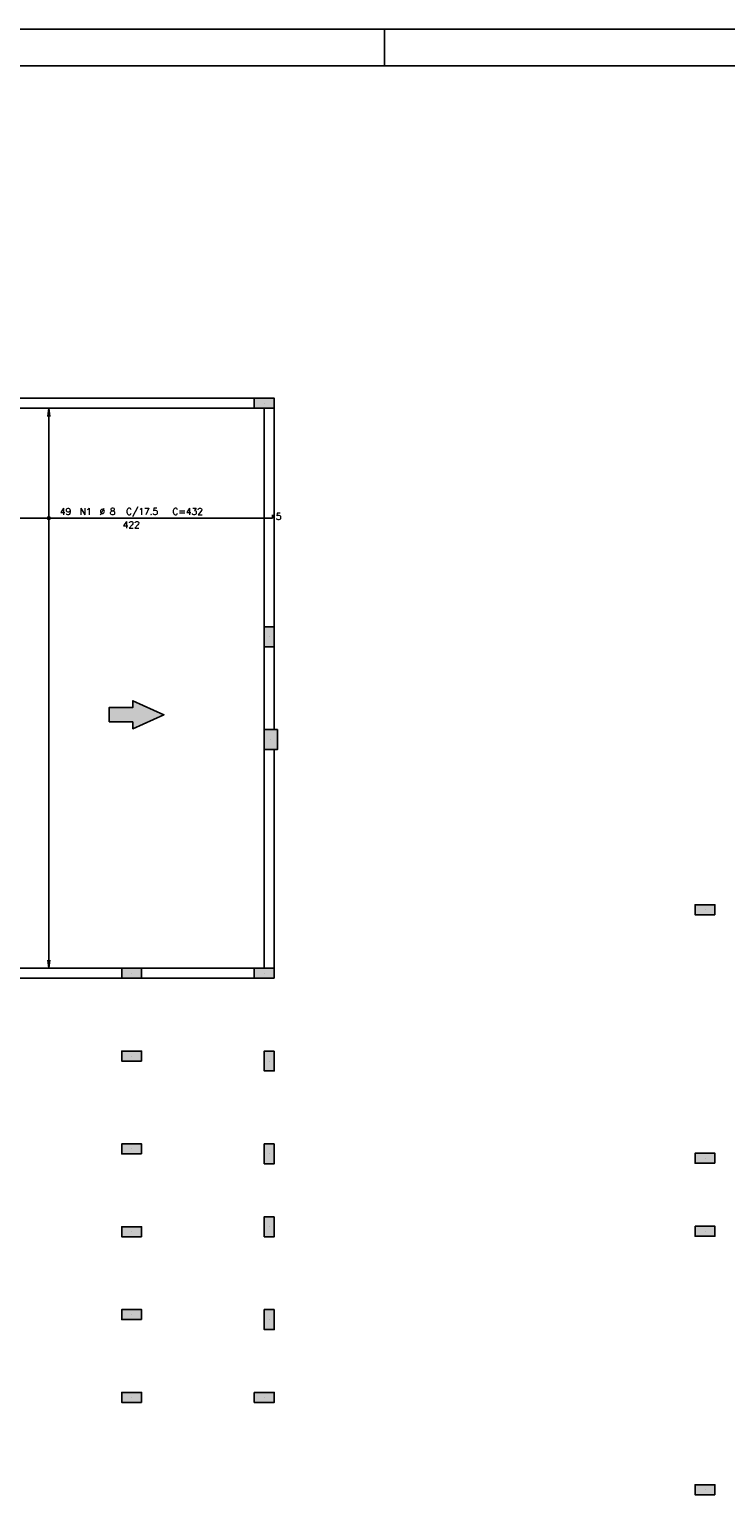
# Model space of a CAD drawing. Extents: x 0 to 119, y 0 to 84.
# Tile 5 of 12: x 35 to 54, y 44 to 84. Entities that reach past the tile are written whole.
import ezdxf

# ---------------------------------------------------------------- set-up
doc = ezdxf.new("R2010")
doc.units = 0
doc.header["$MEASUREMENT"] = 0
for name, color, linetype in [('1', 1, 'CONTINUOUS'), ('2', 2, 'CONTINUOUS'), ('6', 6, 'CONTINUOUS'), ('8', 8, 'CONTINUOUS'), ('9', 9, 'CONTINUOUS')]:
    doc.layers.add(name, color=color, linetype=linetype)
doc.styles.get("Standard").update_dxf_attribs({"font": 'ROMANS.SHX'})

msp = doc.modelspace()

# ---------------------------------------------------------------- linework, layer by layer
at = {"layer": '1', "linetype": 'Continuous'}
for p, q in [((0, 84.099998), (118.900002, 84.099998)), ((44.900002, 83.099998), (44.900002, 84.099998)), ((41.599797, 73.844944), (41.599797, 73.844944)), ((41.736161, 67.435853), (41.736161, 67.435853)), ((41.781615, 64.617671), (41.781615, 64.617671)), ((53.696007, 59.95024), (53.696007, 59.95024)), ((37.963434, 58.20858), (37.963434, 58.20858)), ((41.599797, 58.20858), (41.599797, 58.20858)), ((37.963434, 55.935853), (37.963434, 55.935853)), ((41.736161, 55.799489), (41.736161, 55.799489)), ((37.963434, 53.390398), (37.963434, 53.390398)), ((41.736161, 53.254035), (41.736161, 53.254035)), ((53.696007, 53.132058), (53.696007, 53.132058)), ((37.963434, 51.117671), (37.963434, 51.117671)), ((41.736161, 51.254035), (41.736161, 51.254035)), ((53.696007, 51.132058), (53.696007, 51.132058)), ((37.963434, 48.844944), (37.963434, 48.844944)), ((41.736161, 48.70858), (41.736161, 48.70858)), ((37.963434, 46.572216), (37.963434, 46.572216)), ((41.599797, 46.572216), (41.599797, 46.572216)), ((53.696007, 44.041149), (53.696007, 44.041149))]:
    msp.add_line(p, q, dxfattribs=at)
for points in [[(41.32707, 73.981307), (34.245252, 73.981307)], [(34.654343, 73.70858), (41.32707, 73.70858)], [(41.599797, 73.70858), (41.599797, 67.70858)], [(41.872525, 67.70858), (41.872525, 73.70858)], [(41.599797, 67.163125), (41.599797, 64.890398)], [(41.872525, 64.890398), (41.872525, 67.163125)], [(41.599797, 64.344944), (41.599797, 58.344944)], [(41.872525, 58.344944), (41.872525, 64.344944)], [(37.690706, 58.344944), (34.381615, 58.344944)], [(41.32707, 58.344944), (38.236161, 58.344944)], [(34.381615, 58.072216), (37.690706, 58.072216)], [(38.236161, 58.072216), (41.32707, 58.072216)]]:
    msp.add_lwpolyline(points, dxfattribs=at)
at = {"layer": '2', "linetype": 'Continuous'}
for p, q in [((35.688886, 73.70858), (35.659221, 73.483252)), ((35.688886, 58.344944), (35.688886, 73.70858)), ((35.688886, 73.70858), (35.718551, 73.483252)), ((35.688886, 73.70858), (35.688886, 73.70858)), ((35.688886, 58.344944), (35.659221, 58.570272)), ((35.688886, 58.344944), (35.718551, 58.570272)), ((35.688886, 58.344944), (35.688886, 58.344944))]:
    msp.add_line(p, q, dxfattribs=at)
for points in [[(41.872525, 73.70858), (41.872525, 73.981307), (41.32707, 73.981307), (41.32707, 73.70858), (41.872525, 73.70858)], [(41.599797, 67.163125), (41.872525, 67.163125), (41.872525, 67.70858), (41.599797, 67.70858), (41.599797, 67.163125)], [(41.599797, 64.344944), (41.963434, 64.344944), (41.963434, 64.890398), (41.599797, 64.890398), (41.599797, 64.344944)], [(53.968735, 59.813876), (53.968735, 60.086604), (53.42328, 60.086604), (53.42328, 59.813876), (53.968735, 59.813876)], [(38.236161, 58.072216), (38.236161, 58.344944), (37.690706, 58.344944), (37.690706, 58.072216), (38.236161, 58.072216)], [(41.872525, 58.072216), (41.872525, 58.344944), (41.32707, 58.344944), (41.32707, 58.072216), (41.872525, 58.072216)], [(38.236161, 55.799489), (38.236161, 56.072216), (37.690706, 56.072216), (37.690706, 55.799489), (38.236161, 55.799489)], [(41.872525, 56.072216), (41.599797, 56.072216), (41.599797, 55.526762), (41.872525, 55.526762), (41.872525, 56.072216)], [(38.236161, 53.254035), (38.236161, 53.526762), (37.690706, 53.526762), (37.690706, 53.254035), (38.236161, 53.254035)], [(41.872525, 53.526762), (41.599797, 53.526762), (41.599797, 52.981307), (41.872525, 52.981307), (41.872525, 53.526762)], [(53.968735, 52.995695), (53.968735, 53.268422), (53.42328, 53.268422), (53.42328, 52.995695), (53.968735, 52.995695)], [(41.872525, 51.526762), (41.599797, 51.526762), (41.599797, 50.981307), (41.872525, 50.981307), (41.872525, 51.526762)], [(38.236161, 50.981307), (38.236161, 51.254035), (37.690706, 51.254035), (37.690706, 50.981307), (38.236161, 50.981307)], [(53.42328, 51.268422), (53.42328, 50.995695), (53.968735, 50.995695), (53.968735, 51.268422), (53.42328, 51.268422)], [(38.236161, 48.70858), (38.236161, 48.981307), (37.690706, 48.981307), (37.690706, 48.70858), (38.236161, 48.70858)], [(41.872525, 48.981307), (41.599797, 48.981307), (41.599797, 48.435853), (41.872525, 48.435853), (41.872525, 48.981307)], [(38.236161, 46.435853), (38.236161, 46.70858), (37.690706, 46.70858), (37.690706, 46.435853), (38.236161, 46.435853)], [(41.32707, 46.70858), (41.32707, 46.435853), (41.872525, 46.435853), (41.872525, 46.70858), (41.32707, 46.70858)], [(53.968735, 43.904785), (53.968735, 44.177513), (53.42328, 44.177513), (53.42328, 43.904785), (53.968735, 43.904785)]]:
    msp.add_lwpolyline(points, dxfattribs=at)
for radius in [0.037841, 0.018864]:
    msp.add_circle((35.688886, 70.693552), radius, dxfattribs=at)
at = {"layer": '6', "linetype": 'Continuous'}
for p, q in [((41.82707, 70.693552), (41.82707, 70.784461)), ((34.154343, 70.693552), (41.82707, 70.693552))]:
    msp.add_line(p, q, dxfattribs=at)
msp.add_lwpolyline([(37.343495, 65.103782), (37.990706, 65.103782), (37.990706, 64.916684), (38.846395, 65.299489), (37.990706, 65.682294), (37.990706, 65.495197), (37.343495, 65.495197), (37.343495, 65.103782)], dxfattribs=at)
at = {"layer": '8', "linetype": 'Continuous'}
msp.add_line((2.5, 83.099998), (117.900002, 83.099998), dxfattribs=at)
at = {"layer": '9', "linetype": 'Continuous'}
for points in [[(41.872525, 73.70858), (41.872525, 73.981307), (41.32707, 73.981307)], [(41.872525, 73.70858), (41.32707, 73.981307), (41.32707, 73.70858)], [(41.872525, 73.70858), (41.32707, 73.70858), (41.872525, 73.70858)], [(41.599797, 67.163125), (41.872525, 67.163125), (41.872525, 67.70858)], [(41.599797, 67.163125), (41.872525, 67.70858), (41.599797, 67.70858)], [(41.599797, 67.163125), (41.599797, 67.70858), (41.599797, 67.163125)], [(37.990706, 65.495197), (38.846395, 65.299489), (37.990706, 65.682294)], [(37.990706, 65.103782), (37.990706, 65.495197), (37.343495, 65.495197)], [(37.990706, 65.103782), (37.343495, 65.495197), (37.343495, 65.103782)], [(37.990706, 65.103782), (38.846395, 65.299489), (37.990706, 65.495197)], [(37.990706, 65.103782), (37.990706, 64.916684), (38.846395, 65.299489)], [(41.599797, 64.344944), (41.963434, 64.344944), (41.963434, 64.890398)], [(41.599797, 64.344944), (41.963434, 64.890398), (41.599797, 64.890398)], [(41.599797, 64.344944), (41.599797, 64.890398), (41.599797, 64.344944)], [(53.968735, 59.813876), (53.968735, 60.086604), (53.42328, 60.086604)], [(53.968735, 59.813876), (53.42328, 60.086604), (53.42328, 59.813876)], [(53.968735, 59.813876), (53.42328, 59.813876), (53.968735, 59.813876)], [(38.236161, 58.072216), (38.236161, 58.344944), (37.690706, 58.344944)], [(38.236161, 58.072216), (37.690706, 58.344944), (37.690706, 58.072216)], [(41.872525, 58.072216), (41.872525, 58.344944), (41.32707, 58.344944)], [(41.872525, 58.072216), (41.32707, 58.344944), (41.32707, 58.072216)], [(38.236161, 58.072216), (37.690706, 58.072216), (38.236161, 58.072216)], [(41.872525, 58.072216), (41.32707, 58.072216), (41.872525, 58.072216)], [(38.236161, 55.799489), (38.236161, 56.072216), (37.690706, 56.072216)], [(38.236161, 55.799489), (37.690706, 56.072216), (37.690706, 55.799489)], [(41.872525, 56.072216), (41.599797, 56.072216), (41.599797, 55.526762)], [(41.872525, 56.072216), (41.599797, 55.526762), (41.872525, 55.526762)], [(41.872525, 56.072216), (41.872525, 55.526762), (41.872525, 56.072216)], [(38.236161, 55.799489), (37.690706, 55.799489), (38.236161, 55.799489)], [(38.236161, 53.254035), (38.236161, 53.526762), (37.690706, 53.526762)], [(38.236161, 53.254035), (37.690706, 53.526762), (37.690706, 53.254035)], [(41.872525, 53.526762), (41.599797, 53.526762), (41.599797, 52.981307)], [(41.872525, 53.526762), (41.599797, 52.981307), (41.872525, 52.981307)], [(41.872525, 53.526762), (41.872525, 52.981307), (41.872525, 53.526762)], [(38.236161, 53.254035), (37.690706, 53.254035), (38.236161, 53.254035)], [(53.968735, 52.995695), (53.968735, 53.268422), (53.42328, 53.268422)], [(53.968735, 52.995695), (53.42328, 53.268422), (53.42328, 52.995695)], [(53.968735, 52.995695), (53.42328, 52.995695), (53.968735, 52.995695)], [(41.872525, 51.526762), (41.599797, 51.526762), (41.599797, 50.981307)], [(41.872525, 51.526762), (41.599797, 50.981307), (41.872525, 50.981307)], [(41.872525, 51.526762), (41.872525, 50.981307), (41.872525, 51.526762)], [(38.236161, 50.981307), (38.236161, 51.254035), (37.690706, 51.254035)], [(38.236161, 50.981307), (37.690706, 51.254035), (37.690706, 50.981307)], [(53.42328, 51.268422), (53.42328, 50.995695), (53.968735, 50.995695)], [(53.42328, 51.268422), (53.968735, 50.995695), (53.968735, 51.268422)], [(53.42328, 51.268422), (53.968735, 51.268422), (53.42328, 51.268422)], [(38.236161, 50.981307), (37.690706, 50.981307), (38.236161, 50.981307)], [(38.236161, 48.70858), (38.236161, 48.981307), (37.690706, 48.981307)], [(38.236161, 48.70858), (37.690706, 48.981307), (37.690706, 48.70858)], [(38.236161, 48.70858), (37.690706, 48.70858), (38.236161, 48.70858)], [(41.872525, 48.981307), (41.599797, 48.981307), (41.599797, 48.435853)], [(41.872525, 48.981307), (41.599797, 48.435853), (41.872525, 48.435853)], [(41.872525, 48.981307), (41.872525, 48.435853), (41.872525, 48.981307)], [(38.236161, 46.435853), (38.236161, 46.70858), (37.690706, 46.70858)], [(38.236161, 46.435853), (37.690706, 46.70858), (37.690706, 46.435853)], [(41.32707, 46.70858), (41.32707, 46.435853), (41.872525, 46.435853)], [(41.32707, 46.70858), (41.872525, 46.435853), (41.872525, 46.70858)], [(41.32707, 46.70858), (41.872525, 46.70858), (41.32707, 46.70858)], [(38.236161, 46.435853), (37.690706, 46.435853), (38.236161, 46.435853)], [(53.968735, 43.904785), (53.968735, 44.177513), (53.42328, 44.177513)], [(53.968735, 43.904785), (53.42328, 44.177513), (53.42328, 43.904785)], [(53.968735, 43.904785), (53.42328, 43.904785), (53.968735, 43.904785)]]:
    msp.add_solid(points, dxfattribs=at)

# ---------------------------------------------------------------- texts
at = {"layer": '2', "linetype": 'Continuous'}
for s, p in [('49', (35.990706, 70.784461)), ('N1', (36.536161, 70.784461)), ('%%c 8', (37.081615, 70.784461)), ('C/17.5', (37.808888, 70.784461)), ('C=432', (39.081615, 70.784461)), ('5', (41.917979, 70.648097)), ('422', (37.717979, 70.420825))]:
    msp.add_text(s, height=0.181818, dxfattribs=at).set_placement(p)

doc.saveas('drawing.dxf')
